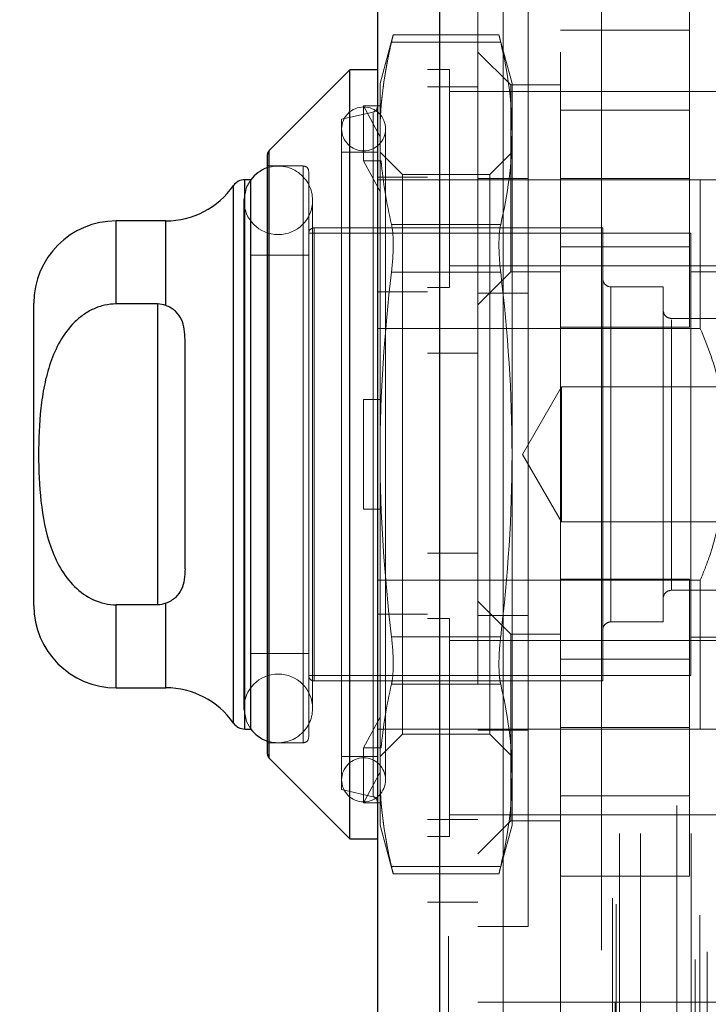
# Model space of a CAD drawing. Header units: inches. Extents: x 0.2 to 10.8, y 0.2 to 8.2.
# Tile 124 of 146: x 5.9312 to 5.9969, y 4.2899 to 4.384. Entities that reach past the tile are written whole.
import ezdxf

# ---------------------------------------------------------------- set-up
doc = ezdxf.new("R2010")
doc.units = ezdxf.units.IN
doc.header["$MEASUREMENT"] = 0
doc.linetypes.add('HIDDEN', pattern=[0.07500000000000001, 0.05, -0.025])
doc.layers.add('DIMENSIONS', color=140, linetype='Continuous')
doc.styles.add('SLDTEXTSTYLE0', font='TXT', dxfattribs={"width": 0.7})
doc.dimstyles.new('SLDDIMSTYLE0', dxfattribs={"dimtxt": 0.0849609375, "dimasz": 0.13, "dimexe": 0, "dimexo": 0.0625, "dimgap": 0.021240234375, "dimtad": 0, "dimtih": 1, "dimtoh": 1, "dimlfac": 15, "dimrnd": 1e-09, "dimzin": 12, "dimdsep": 46, "dimtxsty": 'SLDTEXTSTYLE0', "dimsah": 1, "dimcen": 0.09, "dimadec": 0, "dimazin": 3, "dimtfac": 1, "dimtofl": 0, "dimtmove": 0, "dimatfit": 3, "dimfxl": 0, "dimfrac": 2, "dimtolj": 1, "dimtzin": 12, "dimarcsym": 0})

# ---------------------------------------------------------------- blocks, each defined once
blk = doc.blocks.new('_D_16')
at = {"layer": 'DIMENSIONS'}
for p, q in [((5.997191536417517, 5.35869554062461), (5.563346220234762, 5.358695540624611)), ((5.688346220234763, 5.358695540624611), (5.688346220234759, 4.423392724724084)), ((5.526772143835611, 4.269341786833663), (5.498242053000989, 4.269341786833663)), ((5.498242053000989, 4.269341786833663), (5.498242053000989, 4.13431092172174)), ((5.849920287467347, 4.269341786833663), (5.87845037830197, 4.269341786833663)), ((5.87845037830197, 4.269341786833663), (5.87845037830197, 4.13431092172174)), ((5.498242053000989, 4.13431092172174), (5.526772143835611, 4.13431092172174)), ((5.87845037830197, 4.13431092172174), (5.849920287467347, 4.13431092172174)), ((5.688346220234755, 3.326428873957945), (5.688346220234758, 4.115290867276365)), ((5.997191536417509, 3.326428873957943), (5.563346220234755, 3.326428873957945))]:
    blk.add_line(p, q, dxfattribs=at)
for points in [[(5.688346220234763, 5.358695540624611), (5.668346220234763, 5.228695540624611), (5.708346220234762, 5.228695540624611)], [(5.688346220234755, 3.326428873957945), (5.708346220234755, 3.456428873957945), (5.668346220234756, 3.456428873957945)]]:
    blk.add_solid(points, dxfattribs=at)
at = {"layer": 'DIMENSIONS', "char_height": 0.08333333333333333, "attachment_point": 1, "style": 'SLDTEXTSTYLE0'}
for s, insert in [('30.48', (5.52677213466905, 4.395784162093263)), ('774.3', (5.526772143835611, 4.241733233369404))]:
    blk.add_mtext(s, dxfattribs=dict(at, insert=insert))
blk = doc.blocks.new('_D_17')
at = {"layer": 'DIMENSIONS'}
for p, q in [((5.97272486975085, 5.450895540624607), (5.251643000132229, 5.450895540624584)), ((5.37664300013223, 5.450895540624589), (5.376643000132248, 4.913216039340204)), ((5.215068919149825, 4.783084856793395), (5.186538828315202, 4.783084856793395)), ((5.186538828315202, 4.783084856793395), (5.186538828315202, 4.648053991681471)), ((5.538217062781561, 4.783084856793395), (5.566747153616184, 4.783084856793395)), ((5.566747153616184, 4.783084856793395), (5.566747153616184, 4.648053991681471)), ((5.186538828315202, 4.648053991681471), (5.215068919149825, 4.648053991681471)), ((5.566747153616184, 4.648053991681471), (5.538217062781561, 4.648053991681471)), ((5.376643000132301, 3.234162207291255), (5.37664300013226, 4.494003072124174)), ((5.972724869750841, 3.234162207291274), (5.2516430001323, 3.234162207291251))]:
    blk.add_line(p, q, dxfattribs=at)
for points in [[(5.37664300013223, 5.450895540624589), (5.356643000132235, 5.320895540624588), (5.396643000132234, 5.32089554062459)], [(5.376643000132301, 3.234162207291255), (5.396643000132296, 3.364162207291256), (5.356643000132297, 3.364162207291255)]]:
    blk.add_solid(points, dxfattribs=at)
at = {"layer": 'DIMENSIONS', "char_height": 0.08333333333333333, "attachment_point": 1, "style": 'SLDTEXTSTYLE0'}
for s, insert in [('33.25', (5.215068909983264, 4.909527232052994)), ('844.6', (5.215068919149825, 4.755476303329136)), ('OPENING', (5.114605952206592, 4.601425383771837))]:
    blk.add_mtext(s, dxfattribs=dict(at, insert=insert))

msp = doc.modelspace()

# ---------------------------------------------------------------- linework, layer by layer
at = {"color": 7, "linetype": 'HIDDEN', "lineweight": 18}
for p, q in [((5.995652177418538, 3.194151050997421), (5.995652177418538, 5.490960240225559)), ((5.99679743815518, 3.194890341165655), (5.99679743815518, 5.490217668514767)), ((5.971265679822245, 5.488731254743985), (5.971265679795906, 3.19638003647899)), ((5.972099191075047, 3.196380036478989), (5.972099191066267, 5.48873125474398)), ((5.972099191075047, 5.488731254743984), (5.972099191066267, 3.19638003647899)), ((5.994707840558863, 5.487733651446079), (5.994707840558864, 3.197374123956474)), ((5.970115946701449, 5.486375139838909), (5.970115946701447, 3.198736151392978)), ((5.996119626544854, 3.198392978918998), (5.996119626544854, 5.486718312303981)), ((5.98775989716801, 3.200019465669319), (5.98775989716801, 5.485091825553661)), ((5.988106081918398, 3.19943488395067), (5.988106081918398, 5.485676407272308)), ((5.988426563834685, 3.206193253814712), (5.988426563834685, 5.478918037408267)), ((5.98842656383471, 3.206193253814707), (5.98842656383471, 5.478918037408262)), ((5.990452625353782, 3.206193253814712), (5.990452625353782, 5.478918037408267)), ((5.995280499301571, 3.206193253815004), (5.995280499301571, 5.478918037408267)), ((5.995110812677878, 5.478386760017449), (5.995110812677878, 3.206724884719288)), ((5.993899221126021, 3.208886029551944), (5.993899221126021, 5.476225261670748)), ((5.974915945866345, 5.42052231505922), (5.974915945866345, 3.264588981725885)), ((5.977315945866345, 5.420522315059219), (5.977315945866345, 3.264588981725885)), ((5.977315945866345, 5.42052231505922), (5.977315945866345, 3.264588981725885)), ((5.977315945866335, 3.264588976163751), (5.977315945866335, 5.420522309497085)), ((5.977315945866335, 3.264588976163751), (5.977315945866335, 5.420522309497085)), ((5.982789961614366, 4.280889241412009), (5.982789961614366, 4.404248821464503)), ((5.986726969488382, 4.395062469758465), (5.986726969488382, 4.290075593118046)), ((5.986726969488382, 4.395062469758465), (5.986726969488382, 4.290075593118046)), ((5.979715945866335, 4.387569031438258), (5.979715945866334, 4.297302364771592)), ((5.966829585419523, 4.382538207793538), (5.965578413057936, 4.377868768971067)), ((5.9769418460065, 4.382538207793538), (5.966813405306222, 4.382538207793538)), ((5.978176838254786, 4.377868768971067), (5.976925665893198, 4.382538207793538)), ((5.982789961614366, 4.38298897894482), (5.9951232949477, 4.38298897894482)), ((5.9951232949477, 4.36878897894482), (5.9951232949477, 4.38298897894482)), ((5.966664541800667, 4.381834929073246), (5.977090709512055, 4.381834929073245)), ((5.966664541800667, 4.381834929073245), (5.977090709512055, 4.381834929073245)), ((5.978065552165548, 4.377739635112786), (5.974915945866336, 4.380889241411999)), ((5.972199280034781, 4.379205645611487), (5.970115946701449, 4.379205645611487)), ((5.972199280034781, 4.358372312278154), (5.972199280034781, 4.379205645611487)), ((5.965578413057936, 4.375407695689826), (5.965578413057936, 4.377868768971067)), ((5.974915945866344, 4.377555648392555), (5.970115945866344, 4.377555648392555)), ((5.978065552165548, 4.377739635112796), (5.978065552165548, 4.359891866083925)), ((5.982789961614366, 4.377739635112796), (5.978065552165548, 4.377739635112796)), ((5.978176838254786, 4.373121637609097), (5.978176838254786, 4.377868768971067)), ((6.003449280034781, 4.377122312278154), (5.972199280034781, 4.377122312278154)), ((5.964003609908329, 4.370496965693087), (5.964003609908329, 4.375746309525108)), ((5.964003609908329, 4.375746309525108), (5.965682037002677, 4.375746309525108)), ((5.965578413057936, 4.3727920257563), (5.964003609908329, 4.375746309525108)), ((5.965682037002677, 4.375746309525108), (5.965578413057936, 4.375407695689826)), ((5.964909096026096, 4.37515050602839), (5.961903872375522, 4.374456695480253)), ((5.964909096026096, 4.309720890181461), (5.964909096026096, 4.375032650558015)), ((5.965578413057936, 4.375407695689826), (5.965578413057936, 4.3727920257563)), ((5.9951232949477, 4.37531897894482), (5.982789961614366, 4.37531897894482)), ((5.961903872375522, 4.310414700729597), (5.961903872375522, 4.374456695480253)), ((5.965578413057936, 4.3727920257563), (5.965578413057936, 4.370158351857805)), ((5.966103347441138, 4.3113333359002), (5.966103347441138, 4.37353806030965)), ((5.978176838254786, 4.342435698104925), (5.978176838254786, 4.373121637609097)), ((5.954971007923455, 4.371460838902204), (5.954971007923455, 4.313410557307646)), ((5.965315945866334, 4.37130708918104), (5.961903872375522, 4.37130708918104)), ((5.967709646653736, 4.36917585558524), (5.965578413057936, 4.37130708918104)), ((5.978176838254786, 4.37130708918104), (5.976045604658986, 4.369175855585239)), ((5.958229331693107, 4.369994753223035), (5.954817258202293, 4.369994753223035)), ((5.958229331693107, 4.314876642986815), (5.958229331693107, 4.369994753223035)), ((5.964003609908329, 4.370496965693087), (5.965682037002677, 4.370496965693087)), ((5.965578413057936, 4.367542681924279), (5.964003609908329, 4.370496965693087)), ((5.965682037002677, 4.370496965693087), (5.965578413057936, 4.370158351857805)), ((5.965578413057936, 4.342435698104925), (5.965578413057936, 4.370158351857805)), ((5.958754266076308, 4.315401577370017), (5.958754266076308, 4.369469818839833)), ((5.967709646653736, 4.365593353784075), (5.967709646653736, 4.369175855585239)), ((5.976045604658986, 4.369175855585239), (5.967709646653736, 4.369175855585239)), ((5.976045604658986, 4.365593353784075), (5.976045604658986, 4.369175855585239)), ((5.951573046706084, 4.368119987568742), (5.951573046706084, 4.316751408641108)), ((5.952650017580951, 4.368682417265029), (5.952650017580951, 4.31618897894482)), ((5.953242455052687, 4.368682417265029), (5.953218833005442, 4.368682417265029)), ((5.996155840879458, 4.368682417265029), (5.965315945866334, 4.368682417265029)), ((5.970115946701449, 4.368922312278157), (5.965315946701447, 4.368922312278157)), ((5.979715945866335, 4.368802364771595), (5.974915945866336, 4.368802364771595)), ((5.982789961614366, 4.36878897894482), (5.9951232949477, 4.36878897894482)), ((5.9951232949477, 4.35458897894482), (5.9951232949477, 4.36878897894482)), ((5.996155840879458, 4.354463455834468), (5.996155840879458, 4.368682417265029)), ((5.95256266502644, 4.366713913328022), (5.95256266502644, 4.318157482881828)), ((5.959124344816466, 4.318157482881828), (5.959124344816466, 4.366713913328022)), ((5.967709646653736, 4.31569554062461), (5.967709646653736, 4.365593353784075)), ((5.976045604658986, 4.31569554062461), (5.976045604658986, 4.365593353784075)), ((5.940381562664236, 4.364745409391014), (5.940381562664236, 4.356811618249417)), ((5.945111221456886, 4.364745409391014), (5.945111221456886, 4.356664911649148)), ((5.966664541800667, 4.36440834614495), (5.977090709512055, 4.36440834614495)), ((5.966664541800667, 4.36440834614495), (5.977090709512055, 4.36440834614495)), ((5.995237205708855, 4.363564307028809), (5.958754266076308, 4.363564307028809)), ((5.959279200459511, 4.320782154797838), (5.959279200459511, 4.364089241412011)), ((5.98683825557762, 4.364089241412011), (5.959279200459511, 4.364089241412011)), ((5.98683825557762, 4.320782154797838), (5.98683825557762, 4.364089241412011)), ((5.995237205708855, 4.32130708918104), (5.995237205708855, 4.363564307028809)), ((5.958754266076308, 4.361464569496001), (5.953242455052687, 4.361464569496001)), ((5.982789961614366, 4.36225897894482), (5.9951232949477, 4.36225897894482)), ((5.966664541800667, 4.359862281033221), (5.977090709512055, 4.359862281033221)), ((5.966664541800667, 4.35986228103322), (5.977090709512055, 4.35986228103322)), ((5.972199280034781, 4.360455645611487), (6.003449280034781, 4.360455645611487)), ((5.974915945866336, 4.356742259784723), (5.978065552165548, 4.359891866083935)), ((5.978065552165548, 4.359891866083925), (5.982789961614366, 4.359891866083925)), ((6.000486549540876, 4.359889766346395), (5.995237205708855, 4.359889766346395)), ((5.970115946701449, 4.357955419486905), (5.965315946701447, 4.357955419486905)), ((5.970115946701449, 4.358372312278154), (5.972199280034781, 4.358372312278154)), ((5.979715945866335, 4.357835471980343), (5.974915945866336, 4.357835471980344)), ((5.987625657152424, 4.326425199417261), (5.987625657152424, 4.358446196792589)), ((5.992612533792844, 4.358446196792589), (5.987625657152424, 4.358446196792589)), ((5.992612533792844, 4.326425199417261), (5.992612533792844, 4.358446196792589)), ((5.94431857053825, 4.356811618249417), (5.94431857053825, 4.328059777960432)), ((6.012560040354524, 4.355427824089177), (5.993399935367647, 4.355427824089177)), ((5.993399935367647, 4.329443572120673), (5.993399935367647, 4.355306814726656)), ((5.996155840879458, 4.354463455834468), (5.965315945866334, 4.354463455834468)), ((5.982789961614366, 4.35458897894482), (5.9951232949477, 4.35458897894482)), ((5.970115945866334, 4.352122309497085), (5.974915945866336, 4.352122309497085)), ((5.98290387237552, 4.348888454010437), (5.979178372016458, 4.342435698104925)), ((5.98290387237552, 4.335982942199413), (5.98290387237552, 4.348888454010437)), ((6.020850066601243, 4.348888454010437), (5.98290387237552, 4.348888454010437)), ((5.964003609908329, 4.337186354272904), (5.964003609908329, 4.347685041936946)), ((5.964003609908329, 4.347685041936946), (5.965578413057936, 4.347685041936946)), ((5.965682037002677, 4.347685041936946), (5.965578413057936, 4.347685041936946)), ((5.965578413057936, 4.314713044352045), (5.965578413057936, 4.342435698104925)), ((5.978176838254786, 4.311749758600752), (5.978176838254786, 4.342435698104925)), ((5.979178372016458, 4.342435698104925), (5.98290387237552, 4.335982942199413)), ((5.964003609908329, 4.337186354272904), (5.965578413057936, 4.337186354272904)), ((5.965682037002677, 4.337186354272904), (5.965578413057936, 4.337186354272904)), ((5.98290387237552, 4.335982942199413), (6.020850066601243, 4.335982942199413)), ((5.974915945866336, 4.332988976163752), (5.970115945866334, 4.332988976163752)), ((5.996155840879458, 4.330407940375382), (5.965315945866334, 4.330407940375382)), ((5.982789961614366, 4.330522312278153), (5.9951232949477, 4.330522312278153)), ((5.9951232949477, 4.316322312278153), (5.9951232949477, 4.330522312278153)), ((5.996155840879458, 4.31618897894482), (5.996155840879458, 4.330407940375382)), ((5.993399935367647, 4.329443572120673), (6.012560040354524, 4.329443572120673)), ((5.940381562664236, 4.328059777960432), (5.940381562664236, 4.320125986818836)), ((5.945111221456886, 4.328206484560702), (5.945111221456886, 4.320125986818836)), ((5.978065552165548, 4.325246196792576), (5.974915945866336, 4.328395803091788)), ((5.970115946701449, 4.327155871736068), (5.965315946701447, 4.327155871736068)), ((5.972199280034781, 4.32673897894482), (5.970115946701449, 4.32673897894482)), ((5.972199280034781, 4.305905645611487), (5.972199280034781, 4.32673897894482)), ((5.979715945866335, 4.327035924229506), (5.974915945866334, 4.327035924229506)), ((5.987625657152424, 4.326425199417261), (5.992612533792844, 4.326425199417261)), ((5.966664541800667, 4.32500911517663), (5.977090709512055, 4.325009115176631)), ((5.966664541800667, 4.325009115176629), (5.977090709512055, 4.325009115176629)), ((5.978065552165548, 4.325246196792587), (5.978065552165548, 4.31632231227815)), ((5.982789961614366, 4.325246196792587), (5.978065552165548, 4.325246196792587)), ((5.995237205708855, 4.324981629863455), (6.000486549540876, 4.324981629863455)), ((6.003449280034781, 4.324655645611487), (5.972199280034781, 4.324655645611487)), ((5.953242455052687, 4.323406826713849), (5.958754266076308, 4.323406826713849)), ((5.9951232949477, 4.322852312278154), (5.982789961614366, 4.322852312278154)), ((5.958754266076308, 4.32130708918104), (5.995237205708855, 4.32130708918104)), ((5.959279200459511, 4.320782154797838), (5.98683825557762, 4.320782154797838)), ((5.966664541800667, 4.3204630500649), (5.977090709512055, 4.3204630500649)), ((5.966664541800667, 4.3204630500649), (5.977090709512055, 4.3204630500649)), ((5.964003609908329, 4.314374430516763), (5.965578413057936, 4.317328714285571)), ((5.978065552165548, 4.31632231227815), (5.978065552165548, 4.307398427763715)), ((5.982789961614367, 4.316322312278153), (5.9951232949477, 4.316322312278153)), ((5.9951232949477, 4.302122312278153), (5.9951232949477, 4.316322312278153)), ((5.953218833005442, 4.31618897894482), (5.953242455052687, 4.31618897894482)), ((5.970115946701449, 4.316188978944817), (5.965315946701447, 4.316188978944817)), ((5.965578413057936, 4.313564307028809), (5.967709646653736, 4.31569554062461)), ((5.967709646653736, 4.31569554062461), (5.976045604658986, 4.31569554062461)), ((5.996155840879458, 4.31618897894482), (5.970115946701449, 4.31618897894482)), ((5.979715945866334, 4.316069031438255), (5.974915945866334, 4.316069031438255)), ((5.976045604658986, 4.31569554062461), (5.978176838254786, 4.313564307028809)), ((5.954817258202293, 4.314876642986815), (5.958229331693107, 4.314876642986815)), ((5.965682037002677, 4.314374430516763), (5.965578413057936, 4.314713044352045)), ((5.965578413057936, 4.314713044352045), (5.965578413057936, 4.312079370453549)), ((5.961903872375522, 4.313564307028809), (5.965315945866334, 4.313564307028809)), ((5.965682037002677, 4.314374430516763), (5.964003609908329, 4.314374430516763)), ((5.964003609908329, 4.314374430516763), (5.964003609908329, 4.309125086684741)), ((5.964003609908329, 4.309125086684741), (5.965578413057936, 4.312079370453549)), ((5.965578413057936, 4.309463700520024), (5.965578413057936, 4.312079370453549)), ((5.978176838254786, 4.307002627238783), (5.978176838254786, 4.311749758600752)), ((5.961903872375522, 4.310414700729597), (5.964909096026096, 4.309720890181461)), ((5.982789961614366, 4.309792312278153), (5.9951232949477, 4.309792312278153)), ((5.965682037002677, 4.309125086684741), (5.964003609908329, 4.309125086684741)), ((5.965682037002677, 4.309125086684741), (5.965578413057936, 4.309463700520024)), ((5.965578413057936, 4.307002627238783), (5.965578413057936, 4.309463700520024)), ((5.972199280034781, 4.30798897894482), (6.003449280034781, 4.30798897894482)), ((5.965578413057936, 4.307002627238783), (5.966829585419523, 4.302333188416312)), ((5.970115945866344, 4.307555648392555), (5.974915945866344, 4.307555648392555)), ((5.974915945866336, 4.304248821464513), (5.978065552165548, 4.307398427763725)), ((5.976925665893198, 4.302333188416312), (5.978176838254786, 4.307002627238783)), ((5.978065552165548, 4.307398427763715), (5.982789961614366, 4.307398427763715)), ((5.970115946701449, 4.305905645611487), (5.972199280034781, 4.305905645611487)), ((5.966664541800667, 4.303036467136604), (5.977090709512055, 4.303036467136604)), ((5.966664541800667, 4.303036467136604), (5.977090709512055, 4.303036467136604)), ((5.966813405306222, 4.302333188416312), (5.9769418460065, 4.302333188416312)), ((5.982789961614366, 4.302122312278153), (5.9951232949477, 4.302122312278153)), ((5.970115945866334, 4.299655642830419), (5.974915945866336, 4.299655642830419)), ((5.974915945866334, 4.297302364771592), (5.979715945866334, 4.297302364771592)), ((5.974915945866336, 4.290075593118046), (5.982789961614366, 4.290075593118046)), ((5.986726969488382, 4.290075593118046), (5.982789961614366, 4.290075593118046)), ((5.988039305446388, 4.290075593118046), (5.986726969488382, 4.290075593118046)), ((5.988039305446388, 4.290075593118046), (5.988039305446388, 4.286138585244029)), ((5.988039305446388, 4.290075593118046), (6.059955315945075, 4.290075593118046)), ((5.988039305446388, 4.290075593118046), (6.059955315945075, 4.290075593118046))]:
    msp.add_line(p, q, dxfattribs=at)
at = {"color": 7, "linetype": 'Continuous', "lineweight": 25}
for p, q in [((5.971265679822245, 3.196380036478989), (5.971265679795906, 5.488731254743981)), ((5.965315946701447, 5.48637513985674), (5.965315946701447, 3.198736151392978)), ((5.962691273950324, 4.379181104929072), (5.954971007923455, 4.371460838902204)), ((5.965315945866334, 4.379181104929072), (5.962691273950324, 4.379181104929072)), ((5.962691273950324, 4.305690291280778), (5.962691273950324, 4.379181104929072)), ((5.954817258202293, 4.313781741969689), (5.954817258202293, 4.371089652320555)), ((5.954971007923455, 4.313410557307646), (5.954971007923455, 4.371460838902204)), ((5.951573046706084, 4.316751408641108), (5.951573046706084, 4.368119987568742)), ((5.953218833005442, 4.368682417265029), (5.952650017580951, 4.368682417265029)), ((5.952650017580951, 4.31618897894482), (5.952650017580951, 4.368682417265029)), ((5.953242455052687, 4.31618897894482), (5.953242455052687, 4.368682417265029)), ((5.945111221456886, 4.364745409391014), (5.940381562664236, 4.364745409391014)), ((5.940381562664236, 4.356811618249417), (5.940381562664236, 4.364745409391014)), ((5.945111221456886, 4.356664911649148), (5.945111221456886, 4.364745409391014)), ((5.932507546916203, 4.328000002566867), (5.932507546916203, 4.356871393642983)), ((5.94431857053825, 4.356811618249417), (5.940381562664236, 4.356811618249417)), ((5.94431857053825, 4.356811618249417), (5.94431857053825, 4.328059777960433)), ((5.946943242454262, 4.331485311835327), (5.946943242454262, 4.353386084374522)), ((5.94431857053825, 4.328059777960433), (5.940381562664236, 4.328059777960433)), ((5.940381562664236, 4.320125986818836), (5.940381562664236, 4.328059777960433)), ((5.945111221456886, 4.320125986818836), (5.945111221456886, 4.328206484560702)), ((5.940381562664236, 4.320125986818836), (5.945111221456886, 4.320125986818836)), ((5.952650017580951, 4.31618897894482), (5.953218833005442, 4.31618897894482)), ((5.954971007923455, 4.313410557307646), (5.962691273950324, 4.305690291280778)), ((5.962691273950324, 4.305690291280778), (5.965315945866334, 4.305690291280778))]:
    msp.add_line(p, q, dxfattribs=at)
at = {"color": 7, "linetype": 'HIDDEN', "lineweight": 18, "flags": 128}
for points in [[(5.953218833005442, 4.368682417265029), (5.952812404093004, 4.367969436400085), (5.95256266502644, 4.366713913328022)], [(5.95256266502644, 4.318157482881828), (5.952812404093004, 4.316901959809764), (5.953218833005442, 4.31618897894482)]]:
    msp.add_lwpolyline(points, dxfattribs=at)
at = {"color": 7, "linetype": 'HIDDEN', "lineweight": 18}
for centre, radius, start, end in [((5.964003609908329, 4.37353806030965), 0.002099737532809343, 0, 180), ((5.964791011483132, 4.375661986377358), 0.0005249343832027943, 283.0000000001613, 359.9999999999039), ((5.964003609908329, 4.37353806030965), 0.002099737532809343, 180, 0), ((5.955843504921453, 4.366713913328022), 0.003280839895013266, 0, 108.2280527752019), ((5.958229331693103, 4.36946981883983), 0.0005249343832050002, 2.908299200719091e-10, 89.99999999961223), ((5.955843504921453, 4.366713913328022), 0.003280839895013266, 180, 0), ((5.959279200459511, 4.363564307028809), 0.0005249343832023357, 90, 180), ((5.987625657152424, 4.359233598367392), 0.0007874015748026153, 180, 270.0000000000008), ((5.993399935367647, 4.35621522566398), 0.0007874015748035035, 179.9999999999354, 270.0000000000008), ((5.993399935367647, 4.32865617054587), 0.0007874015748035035, 90, 180.0000000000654), ((5.987625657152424, 4.325637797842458), 0.0007874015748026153, 90, 180.0000000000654), ((5.955843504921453, 4.318157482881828), 0.003280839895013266, 0, 180), ((5.959279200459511, 4.32130708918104), 0.0005249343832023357, 180, 270.0000000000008), ((5.955843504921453, 4.318157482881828), 0.003280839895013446, 251.7719472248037, 0), ((5.958229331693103, 4.31540157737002), 0.0005249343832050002, 270.0000000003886, 359.99999999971), ((5.964003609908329, 4.3113333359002), 0.002099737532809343, 0, 180), ((5.964003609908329, 4.3113333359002), 0.002099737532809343, 180, 0), ((5.964791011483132, 4.309209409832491), 0.0005249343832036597, 9.694330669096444e-11, 76.99999999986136)]:
    msp.add_arc(centre, radius, start, end, dxfattribs=at)
at = {"color": 7, "linetype": 'Continuous', "lineweight": 25}
for centre, radius, start, end in [((5.955342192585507, 4.371089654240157), 0.0005249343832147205, 135.0000000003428, 179.9999999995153), ((5.955843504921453, 4.366713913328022), 0.003280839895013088, 108.2280527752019, 143.1301023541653), ((5.945111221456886, 4.372619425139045), 0.007874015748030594, 270.0000000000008, 325.1500954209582), ((5.952650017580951, 4.367370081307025), 0.001312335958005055, 90, 145.150095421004), ((5.940381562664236, 4.356871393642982), 0.00787401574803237, 90, 179.9999999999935), ((5.940381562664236, 4.328000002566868), 0.00787401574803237, 180.0000000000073, 270.0000000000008), ((5.945111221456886, 4.312251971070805), 0.007874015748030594, 34.84990457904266, 90), ((5.952650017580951, 4.317501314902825), 0.001312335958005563, 214.8499045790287, 270.0000000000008), ((5.955843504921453, 4.318157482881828), 0.003280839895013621, 216.8698976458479, 251.7719472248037), ((5.955342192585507, 4.313781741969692), 0.0005249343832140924, 180.0000000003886, 224.9999999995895)]:
    msp.add_arc(centre, radius, start, end, dxfattribs=at)
at = {"color": 7, "linetype": 'HIDDEN', "lineweight": 18}
for points, knots in [([(5.966813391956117, 4.382468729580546), (5.966817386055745, 4.382485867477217), (5.966830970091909, 4.382544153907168), (5.966752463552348, 4.38220707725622), (5.966676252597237, 4.381884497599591), (5.966664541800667, 4.381834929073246)], [0, 0, 0, 0, 0.2606228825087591, 0.8863851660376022, 1, 1, 1, 1]), ([(5.977090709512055, 4.381834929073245), (5.977029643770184, 4.382094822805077), (5.976932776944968, 4.382507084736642), (5.976939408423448, 4.382479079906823), (5.976941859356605, 4.382468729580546)], [0, 0, 0, 0, 0.6304092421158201, 1, 1, 1, 1]), ([(5.998706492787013, 4.368682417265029), (5.998662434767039, 4.368682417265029), (5.998563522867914, 4.368682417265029), (5.997427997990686, 4.368682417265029), (5.996454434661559, 4.368682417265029), (5.996155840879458, 4.368682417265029)], [0, 0, 0, 0, 0.3576770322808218, 0.8029982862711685, 1, 1, 1, 1]), ([(5.966664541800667, 4.36440834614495), (5.966718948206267, 4.364178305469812), (5.966759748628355, 4.363901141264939), (5.966815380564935, 4.363253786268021), (5.966829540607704, 4.362884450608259), (5.966829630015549, 4.362093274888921), (5.966815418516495, 4.361660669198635), (5.966760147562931, 4.360778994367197), (5.966718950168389, 4.360322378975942), (5.966664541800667, 4.359862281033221)], [0, 0, 0, 0, 0.25, 0.25, 0.5, 0.5, 0.75, 0.75, 1, 1, 1, 1]), ([(5.977090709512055, 4.359862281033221), (5.977036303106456, 4.360322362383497), (5.976995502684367, 4.360773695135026), (5.976939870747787, 4.36165900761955), (5.976925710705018, 4.362089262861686), (5.976925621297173, 4.362880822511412), (5.976939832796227, 4.363252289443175), (5.976995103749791, 4.363897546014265), (5.977036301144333, 4.36417829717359), (5.977090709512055, 4.36440834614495)], [0, 0, 0, 0, 0.2500000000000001, 0.2500000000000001, 0.5, 0.5, 0.75, 0.75, 1, 1, 1, 1]), ([(5.996155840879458, 4.354463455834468), (5.996873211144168, 4.352704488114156), (5.997865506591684, 4.350271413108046), (5.998167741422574, 4.347675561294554), (5.998251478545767, 4.346956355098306)], [0, 0, 0, 0, 0.7229401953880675, 0.9999999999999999, 0.9999999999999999, 0.9999999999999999, 0.9999999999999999]), ([(5.998251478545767, 4.337405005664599), (5.997901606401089, 4.335813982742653), (5.997376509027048, 4.333426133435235), (5.99646125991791, 4.331163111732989), (5.996155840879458, 4.330407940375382)], [0, 0, 0, 0, 0.6662995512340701, 0.9999999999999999, 0.9999999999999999, 0.9999999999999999, 0.9999999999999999]), ([(5.966664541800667, 4.32500911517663), (5.966718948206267, 4.324549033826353), (5.966759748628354, 4.324097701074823), (5.966815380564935, 4.3232123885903), (5.966829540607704, 4.322782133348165), (5.966829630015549, 4.321990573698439), (5.966815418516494, 4.321619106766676), (5.966760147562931, 4.320973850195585), (5.966718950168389, 4.32069309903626), (5.966664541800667, 4.3204630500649)], [0, 0, 0, 0, 0.25, 0.25, 0.5, 0.5, 0.75, 0.75, 1, 1, 1, 1]), ([(5.977090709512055, 4.3204630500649), (5.977036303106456, 4.320693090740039), (5.976995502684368, 4.320970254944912), (5.976939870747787, 4.32161760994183), (5.976925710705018, 4.321986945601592), (5.976925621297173, 4.32277812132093), (5.976939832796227, 4.323210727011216), (5.976995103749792, 4.324092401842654), (5.977036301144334, 4.32454901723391), (5.977090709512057, 4.325009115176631)], [0, 0, 0, 0, 0.2500000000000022, 0.2500000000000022, 0.5000000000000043, 0.5000000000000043, 0.7500000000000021, 0.7500000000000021, 1, 1, 1, 1]), ([(5.998706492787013, 4.31618897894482), (5.998662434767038, 4.31618897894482), (5.998563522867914, 4.31618897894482), (5.997427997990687, 4.31618897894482), (5.996454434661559, 4.31618897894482), (5.996155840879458, 4.31618897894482)], [0, 0, 0, 0, 0.3576770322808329, 0.8029982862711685, 1, 1, 1, 1]), ([(5.966664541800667, 4.303036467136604), (5.966725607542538, 4.302776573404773), (5.966822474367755, 4.302364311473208), (5.966815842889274, 4.302392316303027), (5.966813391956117, 4.302402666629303)], [0, 0, 0, 0, 0.6304092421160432, 0.9999999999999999, 0.9999999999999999, 0.9999999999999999, 0.9999999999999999]), ([(5.976941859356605, 4.302402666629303), (5.976937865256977, 4.302385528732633), (5.976924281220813, 4.302327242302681), (5.977002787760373, 4.302664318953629), (5.977078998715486, 4.302986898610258), (5.977090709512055, 4.303036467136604)], [0, 0, 0, 0, 0.2606228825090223, 0.8863851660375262, 1, 1, 1, 1])]:
    msp.add_open_spline(points, degree=3, knots=knots, dxfattribs=at)
for points in [[(5.965578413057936, 4.373121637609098), (5.965578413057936, 4.376037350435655), (5.965979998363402, 4.378940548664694), (5.966664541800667, 4.381834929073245)], [(5.965682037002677, 4.375746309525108), (5.9658419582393, 4.377782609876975), (5.966185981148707, 4.37981148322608), (5.966664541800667, 4.381834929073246)], [(5.978176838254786, 4.373121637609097), (5.978176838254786, 4.376037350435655), (5.97777525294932, 4.378940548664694), (5.977090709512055, 4.381834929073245)], [(5.977090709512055, 4.36440834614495), (5.97777525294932, 4.367302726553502), (5.978176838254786, 4.370205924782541), (5.978176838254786, 4.373121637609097)], [(5.966664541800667, 4.36440834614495), (5.966185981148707, 4.366431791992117), (5.9658419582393, 4.36846066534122), (5.965682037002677, 4.370496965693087)], [(5.966664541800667, 4.359862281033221), (5.965979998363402, 4.354073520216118), (5.965578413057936, 4.348267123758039), (5.965578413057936, 4.342435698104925)], [(5.978176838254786, 4.342435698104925), (5.978176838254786, 4.348267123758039), (5.97777525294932, 4.354073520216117), (5.977090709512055, 4.359862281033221)], [(5.965578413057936, 4.342435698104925), (5.965578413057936, 4.336604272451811), (5.965979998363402, 4.330797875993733), (5.966664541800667, 4.32500911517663)], [(5.977090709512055, 4.325009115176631), (5.97777525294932, 4.330797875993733), (5.978176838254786, 4.336604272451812), (5.978176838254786, 4.342435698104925)], [(5.966664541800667, 4.320463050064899), (5.966185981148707, 4.318439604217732), (5.9658419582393, 4.316410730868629), (5.965682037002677, 4.314374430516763)], [(5.978176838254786, 4.311749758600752), (5.978176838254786, 4.314665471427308), (5.97777525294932, 4.317568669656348), (5.977090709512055, 4.320463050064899)], [(5.966664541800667, 4.303036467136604), (5.965979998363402, 4.305930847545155), (5.965578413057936, 4.308834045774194), (5.965578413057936, 4.311749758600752)], [(5.977090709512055, 4.303036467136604), (5.97777525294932, 4.305930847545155), (5.978176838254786, 4.308834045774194), (5.978176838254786, 4.311749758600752)], [(5.965682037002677, 4.309125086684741), (5.9658419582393, 4.307088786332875), (5.966185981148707, 4.30505991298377), (5.966664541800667, 4.303036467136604)]]:
    msp.add_open_spline(points, degree=3, dxfattribs=at)
at = {"color": 7, "linetype": 'Continuous', "lineweight": 25}
for points, knots in [([(5.940381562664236, 4.356811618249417), (5.940001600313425, 4.356811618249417), (5.939629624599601, 4.356769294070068), (5.938900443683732, 4.356606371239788), (5.938539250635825, 4.356483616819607), (5.937854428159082, 4.356170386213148), (5.937531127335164, 4.355981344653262), (5.936918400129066, 4.355545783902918), (5.936628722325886, 4.355298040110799), (5.935834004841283, 4.354504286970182), (5.935386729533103, 4.353894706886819), (5.934638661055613, 4.352591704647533), (5.93434184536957, 4.351908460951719), (5.933854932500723, 4.35049810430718), (5.933664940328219, 4.349766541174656), (5.933368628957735, 4.348304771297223), (5.933260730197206, 4.347571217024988), (5.933017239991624, 4.345365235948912), (5.932956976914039, 4.343887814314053), (5.932958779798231, 4.340924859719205), (5.933021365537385, 4.339432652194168), (5.933355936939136, 4.336475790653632), (5.933631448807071, 4.33499851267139), (5.934366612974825, 4.332903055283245), (5.934668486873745, 4.332218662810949), (5.935420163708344, 4.33092833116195), (5.935864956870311, 4.330329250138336), (5.936932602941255, 4.329277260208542), (5.937531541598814, 4.3288459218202), (5.938555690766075, 4.328381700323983), (5.938912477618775, 4.328261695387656), (5.93963500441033, 4.328101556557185), (5.940004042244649, 4.328059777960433), (5.940381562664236, 4.328059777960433)], [0, 0, 0, 0, 0.03124999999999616, 0.03124999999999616, 0.06249999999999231, 0.06249999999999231, 0.09374999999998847, 0.09374999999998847, 0.1249999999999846, 0.1249999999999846, 0.1874999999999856, 0.1874999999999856, 0.2499999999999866, 0.2499999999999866, 0.3124999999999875, 0.3124999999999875, 0.3749999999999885, 0.3749999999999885, 0.4999999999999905, 0.4999999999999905, 0.6249999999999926, 0.6249999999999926, 0.7499999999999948, 0.7499999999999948, 0.8124999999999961, 0.8124999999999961, 0.8749999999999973, 0.8749999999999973, 0.9374999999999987, 0.9374999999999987, 0.9687499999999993, 0.9687499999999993, 1, 1, 1, 1]), ([(5.946943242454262, 4.353386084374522), (5.946943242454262, 4.353734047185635), (5.946922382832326, 4.354071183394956), (5.946817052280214, 4.354720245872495), (5.946731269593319, 4.355036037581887), (5.94646212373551, 4.355616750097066), (5.946275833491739, 4.355884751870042), (5.945782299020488, 4.356338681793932), (5.945471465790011, 4.356527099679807), (5.945111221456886, 4.356664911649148)], [0, 0, 0, 0, 0.25, 0.25, 0.5, 0.5, 0.75, 0.75, 1, 1, 1, 1]), ([(5.946943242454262, 4.331485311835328), (5.946943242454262, 4.331137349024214), (5.946922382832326, 4.330800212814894), (5.946817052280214, 4.330151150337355), (5.946731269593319, 4.329835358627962), (5.94646212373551, 4.329254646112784), (5.946275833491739, 4.328986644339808), (5.945782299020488, 4.328532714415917), (5.945471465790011, 4.328344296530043), (5.945111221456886, 4.328206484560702)], [0, 0, 0, 0, 0.25, 0.25, 0.5, 0.5, 0.75, 0.75, 1, 1, 1, 1])]:
    msp.add_open_spline(points, degree=3, knots=knots, dxfattribs=at)
for points in [[(5.945111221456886, 4.356664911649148), (5.944864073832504, 4.356759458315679), (5.94459490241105, 4.356811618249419), (5.94431857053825, 4.356811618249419)], [(5.945111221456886, 4.328206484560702), (5.944864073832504, 4.32811193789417), (5.94459490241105, 4.328059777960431), (5.94431857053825, 4.328059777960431)]]:
    msp.add_open_spline(points, degree=3, dxfattribs=at)

# ---------------------------------------------------------------- dimensions: what is measured, and where the dimension line sits
at = {"layer": 'DIMENSIONS'}
dim = msp.add_linear_dim(base=(5.376643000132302, 3.234162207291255), p1=(6.02272486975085, 5.45089554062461), p2=(6.022724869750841, 3.234162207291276), angle=90.0000000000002, text='<>\\POPENING', dimstyle='SLDDIMSTYLE0', dxfattribs=at)
dim.commit()
dim.dimension.update_dxf_attribs({"geometry": '_D_17', "text_midpoint": (5.376643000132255, 4.703609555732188), "dimtype": 160})
dim = msp.add_linear_dim(base=(5.688346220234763, 5.358695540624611), p1=(6.047191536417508, 3.326428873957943), p2=(6.047191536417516, 5.35869554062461), angle=90.0000000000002, dimstyle='SLDDIMSTYLE0', dxfattribs=at)
dim.commit()
dim.dimension.update_dxf_attribs({"geometry": '_D_16', "text_midpoint": (5.688346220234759, 4.269341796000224), "dimtype": 160})

doc.saveas('drawing.dxf')
